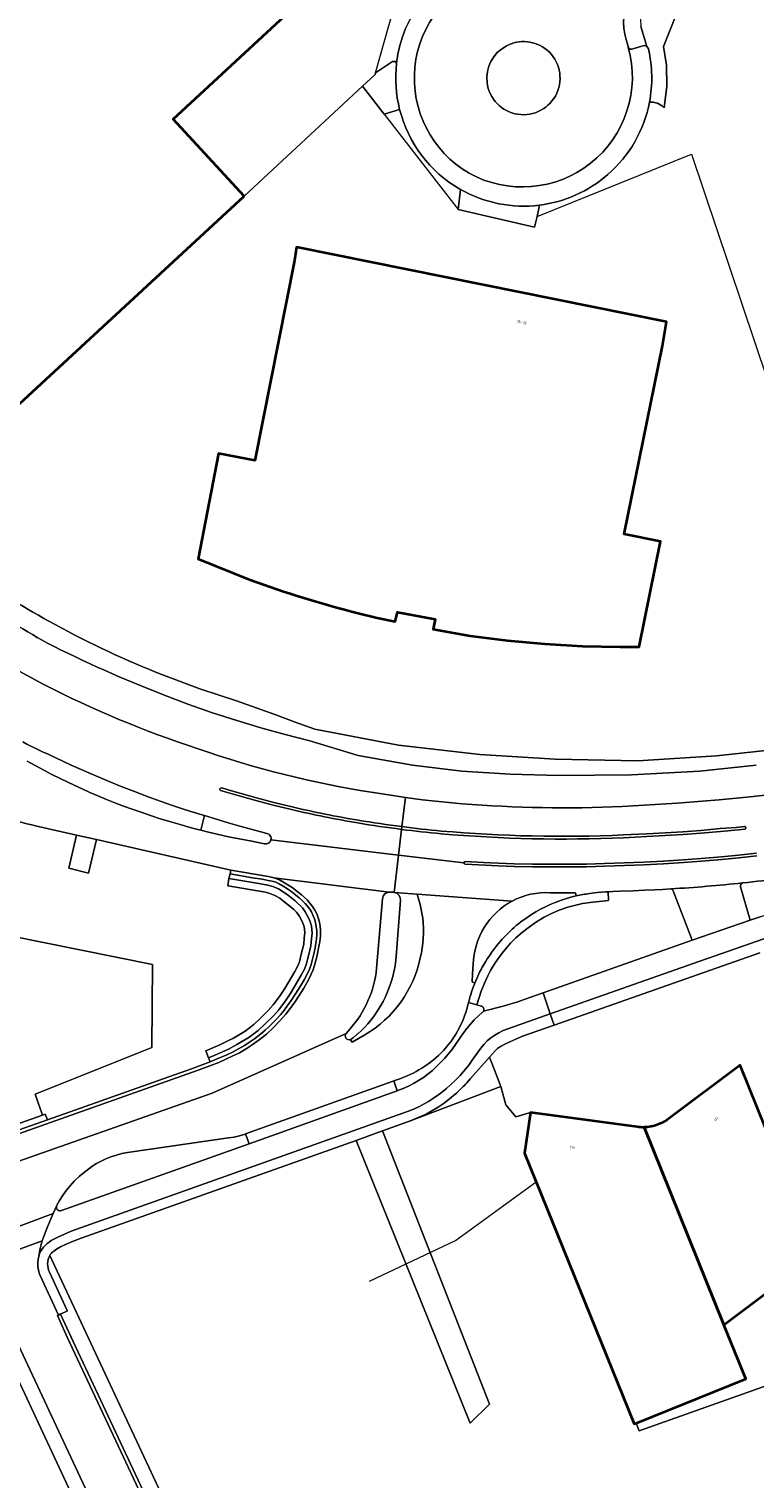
# Model space of a CAD drawing. Header units: metres. Extents: x 197700 to 204338, y 317132 to 325229.
# Tile 40 of 256: x 198982 to 199081, y 319132 to 319331. Entities that reach past the tile are written whole.
import ezdxf
from ezdxf.enums import TextEntityAlignment as Align

# ---------------------------------------------------------------- set-up
doc = ezdxf.new("R2010")
doc.units = ezdxf.units.M
for name, color, linetype, lineweight in [('B-WE-GR-BEPLANTING_CULTUUR_HEESTERS-GV', 90, 'Continuous', 18), ('B-WE-IE-TERREINAFSCHEIDING_KUNSTMATIG_HEKWERK-G', 20, 'IE-TERREINAFSCHEIDING-KUNSTMATIG', 18), ('B-WE-IE-TERREINAFSCHEIDING_KUNSTMATIG_MUUR-GV', 90, 'Continuous', 18), ('B-WE-OG-BEBOUWING-GV', 7, 'Continuous', 35), ('B-WE-OG-BEBOUWING-T18', 10, 'Continuous', 18), ('B-WE-OG-TERREIN_CULTUURSCHEIDING-GV', 7, 'Continuous', 18), ('B-WE-OG-TERREIN_ERF-GV', 7, 'Continuous', 18), ('B-WE-OG-WATER_GREPPEL-GV', 160, 'Continuous', 18), ('B-WE-OG-WEG-GV', 7, 'Continuous', 18), ('B-WE-VH-VERHARDING_ASFALT-GV', 252, 'Continuous', 18), ('B-WE-VH-VERHARDING_BEDRIJFSVLOERPLAAT-GV', 252, 'Continuous', 18), ('B-WE-VH-VERHARDING_BETONSTRAATSTEEN-GV', 252, 'Continuous', 18), ('B-WE-VH-VERHARDING_GESLOTEN-GV', 252, 'Continuous', 18), ('B-WE-VH-VERHARDING_OPEN-GV', 252, 'Continuous', 18), ('B-WE-VH-VERHARDING_TEGEL-GV', 252, 'Continuous', 18)]:
    doc.layers.add(name, color=color, linetype=linetype, lineweight=lineweight)
doc.styles.add('NLCS-ISO-M200-T18', font='NLCS-ISO.ttf', dxfattribs={"height": 0.36})
doc.linetypes.add('IE-TERREINAFSCHEIDING-KUNSTMATIG', pattern='A,4,[82,NLCS.SHX,S=0.75,R=90,X=0,Y=0],4,-2', length=10)

msp = doc.modelspace()

# ---------------------------------------------------------------- linework, layer by layer
at = {"layer": 'B-WE-GR-BEPLANTING_CULTUUR_HEESTERS-GV'}
for points in [[(199068.687, 319320.051), (199069.079, 319323.014), (199069.007, 319325.893), (199068.615, 319328.461), (199071.326, 319335.283), (199071.128, 319335.97), (199069.038, 319335.264), (199067.233, 319334.534), (199066.313, 319334.056), (199065.731, 319333.27), (199065.437, 319332.195), (199065.5, 319331.191), (199065.826, 319330.134), (199066.307, 319328.427)], [(199066.307, 319328.427), (199066.447, 319328.284), (199066.542, 319328.108)], [(199031.99, 319326.144), (199031.796, 319326.368), (199031.417, 319326.393), (199029.107, 319324.848), (199029.039, 319324.605), (199027.291, 319322.983), (199030.263, 319319.153)], [(199030.263, 319319.153), (199032.407, 319319.816)], [(199040.756, 319308.826), (199040.417, 319306.07), (199050.912, 319303.666), (199051.258, 319305.118), (199051.59, 319306.675)]]:
    msp.add_lwpolyline(points, dxfattribs=at)
for points in [[(199066.542, 319328.108, -0.1047291), (199066.687, 319320.822)], [(199032.407, 319319.816, -0.0911818), (199031.99, 319326.144)], [(199066.687, 319320.822, -0.2178874), (199068.687, 319320.051)], [(199051.59, 319306.675, -0.1612719), (199040.756, 319308.826)]]:
    msp.add_lwpolyline(points, format="xyb", dxfattribs=at)
at = {"layer": 'B-WE-IE-TERREINAFSCHEIDING_KUNSTMATIG_HEKWERK-G'}
for points in [[(199029.107, 319324.848), (199032.135, 319335.7), (199033.35, 319335.607), (199036.508, 319339.018), (199041.76, 319342.369), (199065.512, 319350.589)], [(199011.054, 319307.921), (199027.291, 319322.983)], [(199027.291, 319322.983), (199030.263, 319319.153)], [(199030.263, 319319.153), (199040.417, 319306.07)], [(199051.258, 319305.118), (199072.472, 319313.677), (199093.17, 319252.051), (199098.778, 319235.198)], [(199040.417, 319306.07), (199050.912, 319303.666), (199051.258, 319305.118)], [(198964.002, 319209.391), (198998.505, 319202.477), (198998.413, 319191.069), (198982.402, 319184.673)], [(198982.402, 319184.673), (198983.391, 319181.79)], [(199040.063, 319164.59), (199051.127, 319172.621)], [(199033.389, 319161.431), (199040.063, 319164.59)], [(199028.28, 319159.014), (199033.389, 319161.431)], [(198900.653, 319106.745), (198892.433, 319124.298), (198919.236, 319137.985), (198953.079, 319150.715), (198974.041, 319158.586), (198978.667, 319148.435), (199000.967, 319100.675)], [(199102.925, 319151.809), (199065.266, 319138.478)], [(199065.266, 319138.478), (199064.881, 319139.526)]]:
    msp.add_lwpolyline(points, dxfattribs=at)
at = {"layer": 'B-WE-IE-TERREINAFSCHEIDING_KUNSTMATIG_MUUR-GV'}
for points in [[(199006.189, 319189.653), (199006.934, 319189.965), (199008.026, 319190.429), (199008.917, 319190.852), (199010.068, 319191.459), (199011.725, 319192.456), (199012.993, 319193.416), (199013.906, 319194.265), (199015.092, 319195.431), (199015.825, 319196.247), (199016.724, 319197.468), (199017.482, 319198.575), (199018.904, 319200.998), (199019.334, 319201.815), (199019.588, 319202.441), (199019.902, 319203.632), (199020.234, 319205.017), (199020.332, 319205.979), (199020.388, 319206.763), (199020.304, 319207.771), (199020.102, 319208.441), (199019.829, 319209.043), (199019.46, 319209.695), (199019.096, 319210.222), (199018.059, 319211.198), (199017.141, 319211.925), (199016.57, 319212.356), (199015.796, 319212.822), (199014.983, 319213.157), (199014.298, 319213.368), (199013.102, 319213.554), (199008.986, 319214.277), (199008.823, 319213.238), (199014.013, 319212.384), (199014.609, 319212.211), (199015.277, 319211.947), (199015.957, 319211.544), (199016.528, 319211.113), (199017.384, 319210.437), (199017.87, 319210.006), (199018.259, 319209.644), (199018.623, 319209.117), (199018.906, 319208.615), (199019.141, 319208.108), (199019.292, 319207.672), (199019.374, 319206.835), (199019.318, 319206.051), (199019.245, 319205.254), (199018.913, 319203.869), (199018.642, 319202.815), (199018.433, 319202.287), (199018.027, 319201.512), (199016.642, 319199.149), (199015.903, 319198.068), (199015.067, 319196.925), (199014.379, 319196.156), (199013.21, 319195.007), (199012.376, 319194.225), (199011.199, 319193.327), (199009.601, 319192.362), (199008.739, 319191.916), (199007.738, 319191.42), (199005.823, 319190.602)], [(199031.605, 319186.476), (199031.371, 319186.396), (199011.252, 319179.2), (199011.741, 319177.868), (199032.084, 319185.115)]]:
    msp.add_lwpolyline(points, close=True, dxfattribs=at)
for points in [[(199041.983, 319197.719), (199041.852, 319197.241), (199043.001, 319196.915), (199043.598, 319198.783), (199044.037, 319199.909), (199044.52, 319200.915), (199044.894, 319201.616), (199045.529, 319202.664), (199046.061, 319203.475), (199046.65, 319204.25), (199047.147, 319204.815), (199047.624, 319205.375), (199048.359, 319206.103), (199049.243, 319206.876), (199050.019, 319207.508), (199051.204, 319208.311), (199052.235, 319208.942), (199053.265, 319209.461), (199054.275, 319209.903), (199055.505, 319210.32), (199056.586, 319210.622), (199057.513, 319210.84), (199058.925, 319211.032), (199061.07, 319211.242), (199061.002, 319212.451), (199060.686, 319212.428), (199059.487, 319212.319), (199058.463, 319212.192)], [(199042.723, 319199.913), (199042.628, 319199.671)]]:
    msp.add_lwpolyline(points, dxfattribs=at)
for points in [[(199056.61, 319211.861, 0.0761732), (199051.081, 319209.674)], [(199058.463, 319212.192, 0.024188), (199056.61, 319211.861)], [(199051.081, 319209.674, 0.0416646), (199048.397, 319207.796)], [(199048.397, 319207.796, 0.0410439), (199046.243, 319205.662)], [(199046.243, 319205.662, 0.0488615), (199043.916, 319202.389)], [(199043.916, 319202.389, 0.0341787), (199042.723, 319199.913)], [(199042.628, 319199.671, 0.0250733), (199041.983, 319197.719)]]:
    msp.add_lwpolyline(points, format="xyb", dxfattribs=at)
at = {"layer": 'B-WE-OG-BEBOUWING-GV'}
msp.add_lwpolyline([(199011.054, 319307.921), (199001.306, 319318.492), (199019.709, 319335.542), (198995.65, 319361.521), (198952.873, 319322.065), (198951.133, 319322.974), (198942.774, 319315.229), (198944.13, 319313.764), (198940.479, 319310.382), (198943.798, 319306.655), (198942.338, 319305.319), (198943.791, 319303.732), (198951.288, 319295.656), (198952.694, 319294.138), (198954.127, 319295.466), (198964.549, 319284.328), (198965.924, 319285.616), (198970.83, 319280.373), (198972.614, 319278.468), (198974.803, 319280.518), (198976.956, 319278.219), (198979.293, 319280.406), (198980.25, 319279.384)], close=True, dxfattribs=at)
for points in [[(199026.72, 319250.678), (199029.307, 319250.05), (199031.788, 319249.527), (199032.105, 319250.793), (199037.271, 319249.863), (199037.018, 319248.464), (199042.097, 319247.55), (199047.212, 319246.918), (199052.346, 319246.452), (199057.507, 319246.138), (199062.677, 319246.05), (199065.273, 319246.047), (199068.214, 319260.491), (199063.208, 319261.51), (199068.473, 319287.365), (199069.019, 319290.678), (199018.267, 319300.929), (199017.959, 319299.097), (199012.517, 319271.631), (199007.528, 319272.588), (199004.753, 319258.122), (199011.897, 319255.25)], [(199065.944, 319180.113), (199076.91, 319153.022), (199085.689, 319159.587), (199089.663, 319162.621), (199082.671, 319179.923), (199079.144, 319188.652), (199069.499, 319181.429)], [(199064.982, 319180.156), (199050.378, 319182.137), (199049.533, 319176.578), (199051.078, 319172.743), (199051.127, 319172.621), (199064.572, 319139.401), (199064.881, 319139.526), (199079.91, 319145.61), (199076.91, 319153.022)], [(199076.91, 319153.022), (199065.944, 319180.113)]]:
    msp.add_lwpolyline(points, dxfattribs=at)
for points in [[(199011.897, 319255.25, 0.0260775), (199026.72, 319250.678)], [(199069.499, 319181.429, -0.1607036), (199065.944, 319180.113)], [(199065.944, 319180.113, -0.0386639), (199064.982, 319180.156)]]:
    msp.add_lwpolyline(points, format="xyb", dxfattribs=at)
at = {"layer": 'B-WE-OG-TERREIN_CULTUURSCHEIDING-GV'}
for points in [[(199052.641, 319327.945, 0.6770523), (199044.397, 319323.498)], [(199044.397, 319323.498, 1.4633805), (199052.641, 319327.945)], [(198984.014, 319246.591, -0.0261138), (198963.454, 319259.787)], [(199000, 319239.465, -0.0245508), (198984.014, 319246.591)], [(198983.478, 319240.925, 0.0385437), (199004.639, 319232.096)], [(199004.639, 319232.096, 0.0446249), (199028.797, 319226.05)], [(198982.622, 319221.454, -0.0786251), (198972.266, 319225.476)], [(199035.522, 319225.051, 0.0313846), (199057.438, 319223.981)], [(199079.461, 319213.646, 0.3538751), (199079.186, 319213.135)], [(199090.451, 319215.066, -0.0122696), (199079.463, 319213.647)], [(199069.952, 319212.57, 0.2133888), (199069.637, 319212.834)], [(199043.579, 319196.751, -0.5302378), (199043.902, 319196.044)], [(199041.627, 319186.228, -0.024108), (199040.233, 319184.843)], [(199040.233, 319184.843, -0.0621524), (199036.044, 319181.93)], [(198984.391, 319162.526, 0.240679), (198984.352, 319160.253)]]:
    msp.add_lwpolyline(points, format="xyb", dxfattribs=at)
for points in [[(198970.67, 319248.248), (198972.458, 319247.104), (198977.449, 319244.196), (198983.478, 319240.925)], [(199081.315, 319229.834), (199073.596, 319228.993), (199064.201, 319228.499), (199054.204, 319228.398), (199047.586, 319228.594), (199040.925, 319229.012), (199034.162, 319229.826), (199026.718, 319231.133), (199020.059, 319233.154), (199016.7, 319234.006), (199013.361, 319234.934), (199010.043, 319235.933), (199006.746, 319236.999), (199003.36, 319238.198), (199000, 319239.465)], [(199028.797, 319226.05), (199033.187, 319225.398), (199035.522, 319225.051)], [(199057.438, 319223.981), (199062.92, 319224.122), (199070.508, 319224.58), (199076.254, 319225.075), (199080.481, 319225.488), (199084.191, 319225.885)], [(198964.002, 319209.391), (198998.505, 319202.477), (198998.413, 319191.069), (198982.402, 319184.673), (198983.391, 319181.79), (198983.767, 319181.922), (198984.065, 319181.132), (198987.852, 319182.47), (198999.295, 319186.53), (199003.845, 319188.139), (199006.409, 319189.108), (199006.189, 319189.653), (199005.823, 319190.602), (199007.738, 319191.42), (199008.739, 319191.916), (199009.601, 319192.362), (199011.199, 319193.327), (199012.376, 319194.225), (199013.21, 319195.007), (199014.379, 319196.156), (199015.067, 319196.925), (199015.903, 319198.068), (199016.642, 319199.149), (199018.027, 319201.512), (199018.433, 319202.287), (199018.642, 319202.815), (199018.913, 319203.869), (199019.245, 319205.254), (199019.318, 319206.051), (199019.374, 319206.835), (199019.292, 319207.672), (199019.141, 319208.108), (199018.906, 319208.615), (199018.623, 319209.117), (199018.259, 319209.644), (199017.87, 319210.006), (199017.384, 319210.437), (199016.528, 319211.113), (199015.957, 319211.544), (199015.277, 319211.947), (199014.609, 319212.211), (199014.013, 319212.384), (199008.823, 319213.238), (199008.986, 319214.277), (199009.138, 319214.899), (199009.236, 319215.409), (198990.797, 319219.597), (198989.694, 319215.004), (198987.006, 319215.66), (198988.083, 319220.214), (198982.622, 319221.454)], [(199079.186, 319213.135), (199080.487, 319208.551), (199082.017, 319209.06), (199083.933, 319209.683), (199085.186, 319210.016), (199086.289, 319210.288), (199087.404, 319210.504), (199088.802, 319210.766), (199093.619, 319211.683), (199097.674, 319212.507), (199096.97, 319215.639)], [(199079.463, 319213.647), (199079.461, 319213.646)], [(199069.637, 319212.834), (199068.464, 319212.764), (199067.436, 319212.699), (199065.99, 319212.637), (199064.464, 319212.587), (199062.672, 319212.544), (199061.646, 319212.498), (199061.002, 319212.451), (199061.07, 319211.242), (199058.925, 319211.032), (199057.513, 319210.84), (199056.586, 319210.622), (199055.505, 319210.32), (199054.275, 319209.903), (199053.265, 319209.461), (199052.235, 319208.942), (199051.204, 319208.311), (199050.019, 319207.508), (199049.243, 319206.876), (199048.359, 319206.103), (199047.624, 319205.375), (199047.147, 319204.815), (199046.65, 319204.25), (199046.061, 319203.475), (199045.529, 319202.664), (199044.894, 319201.616), (199044.52, 319200.915), (199044.037, 319199.909), (199043.598, 319198.783), (199043.001, 319196.915), (199043.579, 319196.751)], [(199052.078, 319198.559), (199072.562, 319205.797), (199069.952, 319212.57)], [(199043.902, 319196.044), (199046.59, 319196.757), (199047.529, 319197.021), (199048.498, 319197.307), (199049.474, 319197.639), (199052.078, 319198.559)], [(199046.295, 319185.73), (199045.596, 319187.521), (199044.733, 319189.719), (199042.15, 319186.808), (199041.627, 319186.228)], [(199036.044, 319181.93), (199035.176, 319181.536), (199033.753, 319180.934), (199046.296, 319185.726), (199046.295, 319185.73)], [(199010.87, 319105.867), (198984.391, 319162.526)], [(198984.352, 319160.253), (198986.777, 319154.987), (198986.807, 319154.922), (198985.868, 319154.47), (198987.623, 319150.699), (199005.773, 319111.958), (199006.463, 319110.486)], [(198890.329, 319120.753), (198896.656, 319107.159), (198900.653, 319106.745), (198892.433, 319124.298), (198919.236, 319137.985), (198953.079, 319150.715), (198974.041, 319158.586), (198978.667, 319148.435), (199000.967, 319100.675), (199001.115, 319105.195), (199000.35, 319106.829), (198979.428, 319151.684), (198978.247, 319151.106), (198975.329, 319157.448)]]:
    msp.add_lwpolyline(points, dxfattribs=at)
at = {"layer": 'B-WE-OG-TERREIN_ERF-GV'}
msp.add_lwpolyline([(199011.054, 319307.921), (198980.25, 319279.384), (198979.293, 319280.406), (198976.956, 319278.219), (198974.803, 319280.518), (198972.614, 319278.468), (198970.83, 319280.373), (198965.924, 319285.616), (198964.549, 319284.328), (198954.127, 319295.466), (198952.694, 319294.138), (198951.288, 319295.656), (198943.791, 319303.732), (198942.338, 319305.319), (198943.798, 319306.655), (198940.479, 319310.382), (198944.13, 319313.764), (198942.774, 319315.229), (198951.133, 319322.974), (198952.873, 319322.065), (198995.65, 319361.521), (199019.709, 319335.542), (199001.306, 319318.492)], close=True, dxfattribs=at)
for points in [[(199031.99, 319326.144, -0.2847597), (199043.512, 319340.677)], [(199066.687, 319320.822, -0.1678383), (199060.971, 319310.868)], [(199068.687, 319320.051, 0.2178874), (199066.687, 319320.822)], [(199040.654, 319308.884, -0.2025733), (199032.407, 319319.816)], [(199060.971, 319310.868, -0.1494744), (199051.59, 319306.675)], [(198961.733, 319264.523, 0.0411446), (198985.132, 319249.117)], [(199026.72, 319250.678, -0.0260775), (199011.897, 319255.25)], [(198985.132, 319249.117, 0.0311181), (199000, 319242.157)], [(198984.891, 319163.091, 0.0935931), (198984.391, 319162.526)]]:
    msp.add_lwpolyline(points, format="xyb", dxfattribs=at)
for points in [[(199071.326, 319335.283), (199068.615, 319328.461), (199069.007, 319325.893), (199069.079, 319323.014), (199068.687, 319320.051)], [(199032.407, 319319.816), (199030.263, 319319.153), (199027.291, 319322.983), (199029.039, 319324.605), (199029.107, 319324.848), (199031.417, 319326.393), (199031.796, 319326.368), (199031.99, 319326.144)], [(199051.59, 319306.675), (199051.258, 319305.118), (199050.912, 319303.666), (199040.417, 319306.07), (199040.756, 319308.826), (199040.704, 319308.854), (199040.654, 319308.884)], [(199011.897, 319255.25), (199004.753, 319258.122), (199007.528, 319272.588), (199012.517, 319271.631), (199017.959, 319299.097), (199018.267, 319300.929), (199069.019, 319290.678), (199068.473, 319287.365), (199063.208, 319261.51), (199068.214, 319260.491), (199065.273, 319246.047), (199062.677, 319246.05), (199057.507, 319246.138), (199052.346, 319246.452), (199047.212, 319246.918), (199042.097, 319247.55), (199037.018, 319248.464), (199037.271, 319249.863), (199032.105, 319250.793), (199031.788, 319249.527), (199029.307, 319250.05), (199026.72, 319250.678)], [(199000, 319242.157), (199004.972, 319240.31), (199010.015, 319238.666), (199012.705, 319237.687), (199015.394, 319236.705), (199018.083, 319235.721), (199020.77, 319234.734), (199032.251, 319232.562), (199043.431, 319231.277), (199053.767, 319230.636), (199065.107, 319230.415), (199075.906, 319231.1), (199086.46, 319232.228), (199095.856, 319234.136), (199097.822, 319234.382), (199099.205, 319233.914), (199098.778, 319235.198), (199108.321, 319237.537), (199138.002, 319246.977), (199172.16, 319258.154), (199180.959, 319261.218), (199182.787, 319261.807), (199203.868, 319267.7)], [(199102.925, 319151.809), (199065.266, 319138.478), (199064.881, 319139.526), (199064.572, 319139.401), (199051.127, 319172.621), (199051.078, 319172.743), (199049.533, 319176.578), (199050.378, 319182.137), (199048.352, 319181.57), (199046.961, 319183.217), (199046.296, 319185.726), (199033.753, 319180.934), (199030.074, 319179.624), (199044.713, 319142.096), (199042.07, 319139.516), (199026.421, 319178.324), (198988.7, 319164.897), (198987.512, 319164.44), (198986.655, 319164.058), (198985.88, 319163.69), (198985.302, 319163.379), (198984.891, 319163.091)], [(198984.391, 319162.526), (199010.87, 319105.867)], [(198972.847, 318979.175), (199024.458, 319003.21), (199034.081, 319007.663), (199039.396, 319012.637), (199039.356, 319018.373), (199025.564, 319047.947), (199019.706, 319060.506), (199006.341, 319089.166), (199006.326, 319089.197), (199000.967, 319100.675), (198978.667, 319148.435)]]:
    msp.add_lwpolyline(points, dxfattribs=at)
at = {"layer": 'B-WE-OG-WATER_GREPPEL-GV'}
for points in [[(198985.132, 319249.117, -0.0411446), (198961.733, 319264.523)], [(198963.454, 319259.787, 0.0261138), (198984.014, 319246.591)], [(199000, 319242.157, -0.0311181), (198985.132, 319249.117)], [(198984.014, 319246.591, 0.0245508), (199000, 319239.465)]]:
    msp.add_lwpolyline(points, format="xyb", dxfattribs=at)
for points in [[(199086.46, 319232.228), (199075.906, 319231.1), (199065.107, 319230.415), (199053.767, 319230.636), (199043.431, 319231.277), (199032.251, 319232.562), (199020.77, 319234.734), (199018.083, 319235.721), (199015.394, 319236.705), (199012.705, 319237.687), (199010.015, 319238.666), (199004.972, 319240.31), (199000, 319242.157)], [(199000, 319239.465), (199003.36, 319238.198), (199006.746, 319236.999), (199010.043, 319235.933), (199013.361, 319234.934), (199016.7, 319234.006), (199020.059, 319233.154), (199026.718, 319231.133), (199034.162, 319229.826), (199040.925, 319229.012), (199047.586, 319228.594), (199054.204, 319228.398), (199064.201, 319228.499), (199073.596, 319228.993), (199081.315, 319229.834)]]:
    msp.add_lwpolyline(points, dxfattribs=at)
at = {"layer": 'B-WE-OG-WEG-GV'}
for points in [[(198985.211, 319230.829, -0.0136533), (198980.7, 319232.998)], [(198985.327, 319169.3, 0.6259058), (198986.004, 319168.699)]]:
    msp.add_lwpolyline(points, format="xyb", dxfattribs=at)
for points in [[(198981.306, 319230.345), (198982.488, 319229.703), (198983.667, 319229.078), (198984.661, 319228.557), (198985.845, 319227.967), (198986.853, 319227.472), (198987.745, 319227.064), (198988.84, 319226.546), (198989.898, 319226.075), (198991, 319225.608), (198992.177, 319225.117), (198993.332, 319224.656), (198994.536, 319224.193), (198995.691, 319223.777), (198996.931, 319223.345), (198998.235, 319222.903), (198999.564, 319222.468), (199000.995, 319222.025), (199002.294, 319221.65), (199003.468, 319221.304), (199004.553, 319221.012), (199005.109, 319220.875)], [(199005.109, 319220.875), (199005.634, 319222.885), (199005.112, 319223.043), (199003.011, 319223.707), (199001.245, 319224.277), (198999.671, 319224.829), (198997.902, 319225.486), (198996.005, 319226.196), (198994.176, 319226.909), (198992.223, 319227.711), (198989.754, 319228.754), (198987.35, 319229.835), (198985.211, 319230.829)], [(198986.004, 319168.699), (199011.741, 319177.868), (199011.252, 319179.2), (199011.215, 319179.187), (199010.452, 319178.954), (199009.686, 319178.774), (199008.928, 319178.654), (198995.082, 319176.641), (198994.3, 319176.5), (198993.55, 319176.311), (198992.779, 319176.055), (198992.104, 319175.788), (198991.445, 319175.486), (198990.809, 319175.134), (198990.166, 319174.724), (198989.336, 319174.111), (198988.468, 319173.393), (198987.796, 319172.759), (198987.127, 319172.042), (198986.674, 319171.469), (198986.232, 319170.852), (198985.75, 319170.087), (198985.375, 319169.409), (198985.327, 319169.3)]]:
    msp.add_lwpolyline(points, dxfattribs=at)
at = {"layer": 'B-WE-VH-VERHARDING_ASFALT-GV'}
for points in [[(199063.493, 319329.393, -0.4184326), (199068.846, 319339.397)], [(199044.648, 319338.376, 0.6442231), (199041.93, 319311.069)], [(199044.397, 319323.498, -0.6770523), (199052.641, 319327.945)], [(199041.93, 319311.069, 0.6661174), (199063.781, 319328.339)], [(199052.641, 319327.945, -1.4633805), (199044.397, 319323.498)], [(199004.639, 319232.096, -0.0385437), (198983.478, 319240.925)], [(198980.7, 319232.998, 0.0136533), (198985.211, 319230.829)], [(199028.797, 319226.05, -0.0446249), (199004.639, 319232.096)], [(198972.266, 319225.476, 0.0786251), (198982.622, 319221.454)], [(199007.838, 319226.343, -0.9582794), (199007.959, 319226.685)], [(199026.65, 319221.887, -0.0155128), (199017.566, 319223.718)], [(199017.652, 319224.083, 0.0160641), (199026.712, 319222.258)], [(199057.438, 319223.981, -0.0313846), (199035.522, 319225.051)], [(199032.675, 319221.002, -0.0093801), (199026.65, 319221.887)], [(199026.712, 319222.258, 0.0092513), (199032.718, 319221.375)], [(199032.718, 319221.375, 0.0082854), (199038.123, 319220.776)], [(199079.705, 319221.386, -1.0848093), (199079.769, 319221.045)], [(199014.747, 319219.571, -0.4185273), (199013.866, 319219.034)], [(199014.198, 319220.444, -0.4184345), (199014.747, 319219.571)], [(199038.09, 319220.402, -0.0084525), (199032.675, 319221.002)], [(199063.126, 319219.862, -0.0325969), (199038.09, 319220.402)], [(199038.123, 319220.776, 0.0326191), (199063.108, 319220.237)], [(199041.235, 319216.418, -0.3988999), (199041.404, 319216.595)], [(199041.403, 319216.24, -0.3990234), (199041.235, 319216.418)], [(199014.396, 319214.519, -0.0339412), (199015.136, 319214.358)], [(199015.136, 319214.358, -0.0502666), (199016.167, 319213.941)], [(199069.637, 319212.834, 0.0107835), (199079.461, 319213.646)], [(199079.463, 319213.647, 0.0122696), (199090.451, 319215.066)], [(199019.697, 319211.311, -0.1989755), (199021.527, 319207.122)], [(199030.05, 319211.487, -0.3679557), (199030.964, 319212.38)], [(199030.964, 319212.38, -0.045591), (199031.137, 319212.376)], [(199047.853, 319211.164, -0.1375506), (199053.065, 319212.301)], [(199056.61, 319211.861, -0.024188), (199058.463, 319212.192)], [(199042.51, 319202.489, -0.2670863), (199047.853, 319211.164)], [(199035.597, 319208.831, -0.0786581), (199035.244, 319203.376)], [(199035.244, 319203.376, -0.2116508), (199027.636, 319192.813)], [(199025.567, 319193.588, 0.1571206), (199029.243, 319201.897)], [(199041.983, 319197.719, -0.0250733), (199042.628, 319199.671)], [(199038.426, 319190.659, 0.1299867), (199041.844, 319197.213)], [(199025.631, 319192.145, -0.7814773), (199025.081, 319192.994)], [(199035.454, 319188.238, 0.0702815), (199038.426, 319190.659)], [(199032.136, 319186.658, 0.0584244), (199035.454, 319188.238)], [(198983.062, 319159.791, -0.1477967), (198982.848, 319162.227)]]:
    msp.add_lwpolyline(points, format="xyb", dxfattribs=at)
for points in [[(199063.781, 319328.339), (199063.755, 319328.429), (199063.493, 319329.393)], [(198983.478, 319240.925), (198977.449, 319244.196), (198972.458, 319247.104), (198970.67, 319248.248)], [(199013.866, 319219.034), (199011.917, 319219.416), (199010.373, 319219.691), (199008.932, 319219.979), (199007.553, 319220.301), (199006.003, 319220.656), (199005.109, 319220.875), (199004.553, 319221.012), (199003.468, 319221.304), (199002.294, 319221.65), (199000.995, 319222.025), (198999.564, 319222.468), (198998.235, 319222.903), (198996.931, 319223.345), (198995.691, 319223.777), (198994.536, 319224.193), (198993.332, 319224.656), (198992.177, 319225.117), (198991, 319225.608), (198989.898, 319226.075), (198988.84, 319226.546), (198987.745, 319227.064), (198986.853, 319227.472), (198985.845, 319227.967), (198984.661, 319228.557), (198983.667, 319229.078), (198982.488, 319229.703), (198981.306, 319230.345)], [(198985.211, 319230.829), (198987.35, 319229.835), (198989.754, 319228.754), (198992.223, 319227.711), (198994.176, 319226.909), (198996.005, 319226.196), (198997.902, 319225.486), (198999.671, 319224.829), (199001.245, 319224.277), (199003.011, 319223.707), (199005.112, 319223.043), (199005.634, 319222.885), (199006.818, 319222.527), (199008.874, 319221.898), (199010.482, 319221.452), (199013.351, 319220.662), (199014.198, 319220.444)], [(199017.566, 319223.718), (199015.056, 319224.343), (199012.657, 319224.972), (199010.366, 319225.616), (199007.838, 319226.343)], [(199007.959, 319226.685), (199009.956, 319226.109), (199010.469, 319225.977), (199012.755, 319225.334), (199015.149, 319224.707), (199017.652, 319224.083)], [(199032.718, 319221.375), (199033.187, 319225.398), (199028.797, 319226.05)], [(199035.522, 319225.051), (199033.187, 319225.398), (199032.718, 319221.375)], [(199084.191, 319225.885), (199080.481, 319225.488), (199076.254, 319225.075), (199070.508, 319224.58), (199062.92, 319224.122), (199057.438, 319223.981)], [(198982.622, 319221.454), (198988.083, 319220.214), (198990.797, 319219.597), (199009.236, 319215.409), (199014.396, 319214.519)], [(199063.108, 319220.237), (199066.309, 319220.392), (199068.838, 319220.528), (199071.263, 319220.672), (199073.724, 319220.857), (199076.391, 319221.102), (199077.149, 319221.173), (199078.602, 319221.28), (199079.705, 319221.386)], [(199014.747, 319219.571), (199032.265, 319217.486), (199032.675, 319221.002)], [(199031.137, 319212.376), (199031.562, 319212.369), (199031.612, 319212.366), (199031.668, 319212.359), (199032.265, 319217.486), (199014.747, 319219.571)], [(199032.675, 319221.002), (199032.265, 319217.486), (199041.235, 319216.418)], [(199079.769, 319221.045), (199078.924, 319220.962), (199076.426, 319220.728), (199073.755, 319220.483), (199071.288, 319220.297), (199068.859, 319220.153), (199066.328, 319220.017), (199063.126, 319219.862)], [(199041.235, 319216.418), (199032.265, 319217.486), (199031.668, 319212.359), (199034.798, 319212.089), (199047.853, 319211.164)], [(199081.415, 319217.365), (199078.963, 319217.093), (199076.599, 319216.859), (199073.825, 319216.638), (199071.334, 319216.443), (199068.594, 319216.289), (199065.918, 319216.149), (199063.249, 319216.034), (199060.507, 319215.932), (199058.065, 319215.882), (199055.675, 319215.855), (199053.228, 319215.852), (199050.613, 319215.875), (199048.115, 319215.923), (199045.929, 319215.999), (199043.228, 319216.128), (199041.403, 319216.24)], [(199041.404, 319216.595), (199042.267, 319216.56), (199043.896, 319216.464), (199045.944, 319216.366), (199048.125, 319216.29), (199050.618, 319216.242), (199053.229, 319216.219), (199055.673, 319216.222), (199058.059, 319216.249), (199060.496, 319216.299), (199063.234, 319216.401), (199065.9, 319216.516), (199068.574, 319216.656), (199071.309, 319216.81), (199073.796, 319217.004), (199076.566, 319217.225), (199078.925, 319217.458), (199081.373, 319217.73)], [(199030.964, 319212.38), (199015.136, 319214.358)], [(199015.136, 319214.358), (199030.964, 319212.38)], [(199016.167, 319213.941), (199017.655, 319213.006), (199018.922, 319212.04), (199019.697, 319211.311)], [(199079.461, 319213.646), (199079.463, 319213.647)], [(199029.243, 319201.897), (199030.05, 319211.487)], [(199047.853, 319211.164), (199034.798, 319212.089), (199035.241, 319210.682), (199035.597, 319208.831)], [(199053.065, 319212.301), (199054.936, 319212.315), (199056.518, 319212.306), (199056.61, 319211.861)], [(199058.463, 319212.192), (199059.487, 319212.319), (199060.686, 319212.428), (199061.002, 319212.451), (199061.646, 319212.498), (199062.672, 319212.544), (199064.464, 319212.587), (199065.99, 319212.637), (199067.436, 319212.699), (199068.464, 319212.764), (199069.637, 319212.834)], [(199021.527, 319207.122), (199021.529, 319206.342), (199021.466, 319205.629), (199021.062, 319203.53), (199020.79, 319202.507), (199020.537, 319201.709), (199019.881, 319200.337), (199019.255, 319199.23), (199018.099, 319197.448), (199017.519, 319196.583), (199016.782, 319195.633), (199015.938, 319194.661), (199015.025, 319193.73), (199014.119, 319192.883), (199013.121, 319192.098), (199012.165, 319191.418), (199011.342, 319190.87), (199010.425, 319190.352), (199009.538, 319189.91), (199007.583, 319189.02), (199006.362, 319188.539), (199004.776, 319187.936), (198955.559, 319170.509)], [(199042.628, 319199.671), (199042.723, 319199.913), (199042.354, 319200.071), (199042.404, 319201.176), (199042.51, 319202.489)], [(199041.844, 319197.213), (199041.852, 319197.241), (199041.983, 319197.719)], [(198923.182, 319153.876), (198940.933, 319161.713), (199006.674, 319184.79), (199025.081, 319192.994), (199025.567, 319193.588)], [(199025.081, 319192.994), (199006.674, 319184.79), (198940.933, 319161.713), (198923.182, 319153.876)], [(199027.636, 319192.813), (199025.892, 319191.811), (199025.631, 319192.145)], [(198973.352, 319164.003), (198984.879, 319168.28), (198985.327, 319169.3), (198985.375, 319169.409), (198985.75, 319170.087), (198986.232, 319170.852), (198986.674, 319171.469), (198987.127, 319172.042), (198987.796, 319172.759), (198988.468, 319173.393), (198989.336, 319174.111), (198990.166, 319174.724), (198990.809, 319175.134), (198991.445, 319175.486), (198992.104, 319175.788), (198992.779, 319176.055), (198993.55, 319176.311), (198994.3, 319176.5), (198995.082, 319176.641), (199008.928, 319178.654), (199009.686, 319178.774), (199010.452, 319178.954), (199011.215, 319179.187), (199011.252, 319179.2), (199031.371, 319186.396), (199031.605, 319186.476), (199032.136, 319186.658)], [(198982.848, 319162.227), (198982.877, 319162.387), (198983.038, 319163.279), (198983.266, 319164.227), (198983.366, 319164.526), (198975.129, 319161.494)], [(199036.26, 319046.696), (199025.471, 319069.72), (199016.924, 319088.019), (199006.465, 319110.483), (199006.463, 319110.486), (199005.773, 319111.958), (199005.349, 319111.759), (198986.803, 319151.301), (198985.437, 319154.274), (198985.576, 319154.349), (198983.062, 319159.791)], [(198979.428, 319151.684), (199000.35, 319106.829), (199001.115, 319105.195), (199009.524, 319087.234), (199010.838, 319084.428), (199019.115, 319066.662), (199020.141, 319064.465), (199028.919, 319045.68), (199029.81, 319043.773), (199040.918, 319019.985), (199044.532, 319020.83), (199047.599, 319022.513), (199036.26, 319046.696)]]:
    msp.add_lwpolyline(points, dxfattribs=at)
msp.add_lwpolyline([(198975.129, 319161.494), (198983.366, 319164.526), (198983.619, 319165.283), (198984.079, 319166.459), (198984.879, 319168.28), (198973.352, 319164.003), (198973.366, 319163.99), (198973.844, 319163.45), (198974.255, 319162.907), (198974.683, 319162.245)], close=True, dxfattribs=at)
at = {"layer": 'B-WE-VH-VERHARDING_BEDRIJFSVLOERPLAAT-GV'}
for points in [[(199007.959, 319226.685, 0.9582794), (199007.838, 319226.343)], [(199017.566, 319223.718, 0.0155128), (199026.65, 319221.887)], [(199026.712, 319222.258, -0.0160641), (199017.652, 319224.083)], [(199026.65, 319221.887, 0.0093801), (199032.675, 319221.002)], [(199032.718, 319221.375, -0.0092513), (199026.712, 319222.258)], [(199038.123, 319220.776, -0.0082854), (199032.718, 319221.375)], [(199079.769, 319221.045, 1.0848093), (199079.705, 319221.386)], [(199013.866, 319219.034, 0.4185273), (199014.747, 319219.571)], [(199014.747, 319219.571, 0.4184345), (199014.198, 319220.444)], [(199032.675, 319221.002, 0.0084525), (199038.09, 319220.402)], [(199038.09, 319220.402, 0.0325969), (199063.126, 319219.862)], [(199063.108, 319220.237, -0.0326191), (199038.123, 319220.776)], [(199041.404, 319216.595, 0.3988999), (199041.235, 319216.418)], [(199041.235, 319216.418, 0.3990234), (199041.403, 319216.24)], [(199030.964, 319212.38, 0.3679557), (199030.05, 319211.487)], [(199031.137, 319212.376, 0.045591), (199030.964, 319212.38)], [(199032.505, 319211.291, 0.4004297), (199031.668, 319212.359)], [(199031.668, 319212.359, -0.4004297), (199032.505, 319211.291)], [(199053.065, 319212.301, 0.1375506), (199047.853, 319211.164)], [(199051.081, 319209.674, -0.0761732), (199056.61, 319211.861)], [(199047.853, 319211.164, 0.2670863), (199042.51, 319202.489)], [(199048.397, 319207.796, -0.0416646), (199051.081, 319209.674)], [(199035.244, 319203.376, 0.0786581), (199035.597, 319208.831)], [(199046.243, 319205.662, -0.0410439), (199048.397, 319207.796)], [(199043.916, 319202.389, -0.0488615), (199046.243, 319205.662)], [(199027.636, 319192.813, 0.2116508), (199035.244, 319203.376)], [(199029.243, 319201.897, -0.1571206), (199025.567, 319193.588)], [(199027.186, 319193.422, 0.152925), (199031.748, 319202.048)], [(199031.748, 319202.048, -0.152925), (199027.186, 319193.422)], [(199042.723, 319199.913, -0.0341787), (199043.916, 319202.389)], [(199025.081, 319192.994, 0.7814773), (199025.631, 319192.145)]]:
    msp.add_lwpolyline(points, format="xyb", dxfattribs=at)
for points in [[(199007.838, 319226.343), (199010.366, 319225.616), (199012.657, 319224.972), (199015.056, 319224.343), (199017.566, 319223.718)], [(199017.652, 319224.083), (199015.149, 319224.707), (199012.755, 319225.334), (199010.469, 319225.977), (199009.956, 319226.109), (199007.959, 319226.685)], [(199005.634, 319222.885), (199005.109, 319220.875), (199006.003, 319220.656), (199007.553, 319220.301), (199008.932, 319219.979), (199010.373, 319219.691), (199011.917, 319219.416), (199013.866, 319219.034)], [(199014.198, 319220.444), (199013.351, 319220.662), (199010.482, 319221.452), (199008.874, 319221.898), (199006.818, 319222.527), (199005.634, 319222.885)], [(199032.718, 319221.375), (199032.675, 319221.002)], [(199032.675, 319221.002), (199032.718, 319221.375)], [(199079.705, 319221.386), (199078.602, 319221.28), (199077.149, 319221.173), (199076.391, 319221.102), (199073.724, 319220.857), (199071.263, 319220.672), (199068.838, 319220.528), (199066.309, 319220.392), (199063.108, 319220.237)], [(199063.126, 319219.862), (199066.328, 319220.017), (199068.859, 319220.153), (199071.288, 319220.297), (199073.755, 319220.483), (199076.426, 319220.728), (199078.924, 319220.962), (199079.769, 319221.045)], [(199041.403, 319216.24), (199043.228, 319216.128), (199045.929, 319215.999), (199048.115, 319215.923), (199050.613, 319215.875), (199053.228, 319215.852), (199055.675, 319215.855), (199058.065, 319215.882), (199060.507, 319215.932), (199063.249, 319216.034), (199065.918, 319216.149), (199068.594, 319216.289), (199071.334, 319216.443), (199073.825, 319216.638), (199076.599, 319216.859), (199078.963, 319217.093), (199081.415, 319217.365)], [(199081.373, 319217.73), (199078.925, 319217.458), (199076.566, 319217.225), (199073.796, 319217.004), (199071.309, 319216.81), (199068.574, 319216.656), (199065.9, 319216.516), (199063.234, 319216.401), (199060.496, 319216.299), (199058.059, 319216.249), (199055.673, 319216.222), (199053.229, 319216.219), (199050.618, 319216.242), (199048.125, 319216.29), (199045.944, 319216.366), (199043.896, 319216.464), (199042.267, 319216.56), (199041.404, 319216.595)], [(199030.05, 319211.487), (199029.243, 319201.897)], [(199031.668, 319212.359), (199031.612, 319212.366), (199031.562, 319212.369), (199031.137, 319212.376)], [(199035.597, 319208.831), (199035.241, 319210.682), (199034.798, 319212.089), (199031.668, 319212.359)], [(199031.748, 319202.048), (199031.824, 319202.589), (199031.908, 319203.566), (199032.505, 319211.291)], [(199032.505, 319211.291), (199031.908, 319203.566), (199031.824, 319202.589), (199031.748, 319202.048)], [(199056.61, 319211.861), (199056.518, 319212.306), (199054.936, 319212.315), (199053.065, 319212.301)], [(199042.51, 319202.489), (199042.404, 319201.176), (199042.354, 319200.071), (199042.723, 319199.913)], [(199025.567, 319193.588), (199025.081, 319192.994)], [(199025.631, 319192.145), (199025.685, 319192.167), (199025.736, 319192.195), (199026.007, 319192.398), (199026.588, 319192.889), (199026.66, 319192.945), (199027.186, 319193.422)], [(199027.186, 319193.422), (199026.66, 319192.945), (199026.588, 319192.889), (199026.007, 319192.398), (199025.736, 319192.195), (199025.685, 319192.167), (199025.631, 319192.145), (199025.892, 319191.811), (199027.636, 319192.813)]]:
    msp.add_lwpolyline(points, dxfattribs=at)
at = {"layer": 'B-WE-VH-VERHARDING_BETONSTRAATSTEEN-GV'}
for points in [[(199043.512, 319340.677, 0.2847597), (199031.99, 319326.144)], [(199041.93, 319311.069, -0.6442231), (199044.648, 319338.376)], [(199063.781, 319328.339, -0.6661174), (199041.93, 319311.069)], [(199064.384, 319328.123, -0.4508502), (199063.781, 319328.339)], [(199066.687, 319320.822, 0.1047291), (199066.542, 319328.108)], [(199031.99, 319326.144, 0.0911818), (199032.407, 319319.816)], [(199060.971, 319310.868, 0.1678383), (199066.687, 319320.822)], [(199032.407, 319319.816, 0.2025733), (199040.654, 319308.884)], [(199051.59, 319306.675, 0.1494744), (199060.971, 319310.868)], [(199040.756, 319308.826, 0.1612719), (199051.59, 319306.675)], [(199015.136, 319214.358, 0.0339412), (199014.396, 319214.519)], [(199016.167, 319213.941, 0.0502666), (199015.136, 319214.358)], [(199079.461, 319213.646, -0.0107835), (199069.637, 319212.834)], [(199079.186, 319213.135, -0.3538751), (199079.461, 319213.646)], [(199021.527, 319207.122, 0.1989755), (199019.697, 319211.311)], [(199069.637, 319212.834, -0.2133888), (199069.952, 319212.57)], [(199041.844, 319197.213, -0.1299867), (199038.426, 319190.659)], [(199043.902, 319196.044, 0.5302378), (199043.579, 319196.751)], [(199043.772, 319195.906, 0.1043856), (199043.902, 319196.044)], [(199043.902, 319196.044, -0.1043856), (199043.772, 319195.906)], [(199043.169, 319190.455, -0.1696946), (199047.237, 319193.623)], [(199038.426, 319190.659, -0.0702815), (199035.454, 319188.238)], [(199035.454, 319188.238, -0.0584244), (199032.136, 319186.658)], [(198986.004, 319168.699, -0.6259058), (198985.327, 319169.3)], [(198982.877, 319162.387, -0.2018126), (198984.608, 319164.557)]]:
    msp.add_lwpolyline(points, format="xyb", dxfattribs=at)
for points in [[(199066.542, 319328.108), (199066.447, 319328.284), (199066.307, 319328.427), (199066.132, 319328.525), (199065.938, 319328.571), (199064.384, 319328.123)], [(199040.654, 319308.884), (199040.704, 319308.854), (199040.756, 319308.826)], [(199014.396, 319214.519), (199009.236, 319215.409), (199009.138, 319214.899), (199012.196, 319214.362), (199013.531, 319214.148), (199014.376, 319213.995), (199014.919, 319213.9), (199015.404, 319213.736), (199015.883, 319213.51), (199016.415, 319213.211), (199017.024, 319212.834), (199017.676, 319212.379), (199018.115, 319212.039), (199018.619, 319211.624), (199019.061, 319211.218), (199019.444, 319210.845), (199019.779, 319210.458), (199020.061, 319210.072), (199020.299, 319209.682), (199020.561, 319209.15), (199020.722, 319208.721), (199020.859, 319208.222), (199020.973, 319207.611), (199021.024, 319207.13), (199021.037, 319206.57), (199020.991, 319205.949), (199020.917, 319205.371), (199020.809, 319204.755), (199020.687, 319204.124), (199020.456, 319203.187), (199020.246, 319202.448), (199020.025, 319201.798), (199019.762, 319201.203), (199019.318, 319200.374), (199018.863, 319199.561), (199018.135, 319198.419), (199017.54, 319197.524), (199017.034, 319196.817), (199016.594, 319196.25), (199016.039, 319195.56), (199015.494, 319194.951), (199014.999, 319194.431), (199014.465, 319193.904), (199013.966, 319193.435), (199013.353, 319192.933), (199012.467, 319192.258), (199011.807, 319191.778), (199011.125, 319191.335), (199010.287, 319190.864), (199009.556, 319190.485), (199008.595, 319190.028), (199007.707, 319189.633), (199006.409, 319189.108), (199003.845, 319188.139), (198999.295, 319186.53), (198987.852, 319182.47), (198984.065, 319181.132), (198975.481, 319178.1)], [(199019.697, 319211.311), (199018.922, 319212.04), (199017.655, 319213.006), (199016.167, 319213.941)], [(199069.952, 319212.57), (199072.562, 319205.797), (199080.487, 319208.551), (199079.186, 319213.135)], [(199082.017, 319209.06), (199080.487, 319208.551), (199072.562, 319205.797), (199052.078, 319198.559), (199053.071, 319195.678)], [(198955.559, 319170.509), (199004.776, 319187.936), (199006.362, 319188.539), (199007.583, 319189.02), (199009.538, 319189.91), (199010.425, 319190.352), (199011.342, 319190.87), (199012.165, 319191.418), (199013.121, 319192.098), (199014.119, 319192.883), (199015.025, 319193.73), (199015.938, 319194.661), (199016.782, 319195.633), (199017.519, 319196.583), (199018.099, 319197.448), (199019.255, 319199.23), (199019.881, 319200.337), (199020.537, 319201.709), (199020.79, 319202.507), (199021.062, 319203.53), (199021.466, 319205.629), (199021.529, 319206.342), (199021.527, 319207.122)], [(199053.071, 319195.678), (199073.578, 319202.902), (199082.378, 319205.962)], [(199047.237, 319193.623), (199053.071, 319195.678), (199052.078, 319198.559), (199049.474, 319197.639), (199048.498, 319197.307), (199047.529, 319197.021), (199046.59, 319196.757), (199043.902, 319196.044)], [(199043.772, 319195.906), (199043.202, 319195.389), (199042.642, 319194.842), (199042.113, 319194.279), (199041.614, 319193.687), (199041.153, 319193.085), (199040.141, 319191.598), (199039.56, 319190.767), (199039.079, 319190.146), (199038.579, 319189.571), (199038.032, 319188.985), (199037.481, 319188.452), (199036.898, 319187.928), (199036.299, 319187.431), (199035.663, 319186.951), (199035.012, 319186.526), (199034.317, 319186.129), (199033.607, 319185.76), (199032.898, 319185.436), (199032.175, 319185.148), (199032.084, 319185.115), (199011.741, 319177.868), (198986.004, 319168.699)], [(199031.605, 319186.476), (199032.084, 319185.115), (199032.175, 319185.148), (199032.898, 319185.436), (199033.607, 319185.76), (199034.317, 319186.129), (199035.012, 319186.526), (199035.663, 319186.951), (199036.299, 319187.431), (199036.898, 319187.928), (199037.481, 319188.452), (199038.032, 319188.985), (199038.579, 319189.571), (199039.079, 319190.146), (199039.56, 319190.767), (199040.141, 319191.598), (199041.153, 319193.085), (199041.614, 319193.687), (199042.113, 319194.279), (199042.642, 319194.842), (199043.202, 319195.389), (199043.772, 319195.906)], [(199043.579, 319196.751), (199043.001, 319196.915), (199041.852, 319197.241), (199041.844, 319197.213)], [(198984.608, 319164.557), (198985.51, 319165.023), (198986.412, 319165.443), (198987.319, 319165.861), (199033.502, 319182.294), (199034.441, 319182.666), (199035.11, 319182.982), (199035.764, 319183.315), (199036.357, 319183.661), (199037.055, 319184.095), (199037.769, 319184.599), (199038.313, 319185.006), (199038.854, 319185.46), (199039.449, 319185.97), (199040.131, 319186.641), (199040.688, 319187.22), (199041.144, 319187.711), (199041.45, 319188.078), (199041.89, 319188.656), (199042.374, 319189.326), (199043.169, 319190.455)], [(199032.136, 319186.658), (199031.605, 319186.476)], [(198975.481, 319178.1), (198984.065, 319181.132), (198983.767, 319181.922), (198983.391, 319181.79), (198975.701, 319179.08), (198958.967, 319173.184), (198959.248, 319172.375)], [(198985.327, 319169.3), (198984.879, 319168.28), (198984.079, 319166.459), (198983.619, 319165.283), (198983.366, 319164.526), (198983.266, 319164.227), (198983.038, 319163.279), (198982.877, 319162.387)]]:
    msp.add_lwpolyline(points, dxfattribs=at)
msp.add_lwpolyline([(198986.803, 319151.301), (199005.349, 319111.759), (199005.773, 319111.958), (198987.623, 319150.699), (198985.868, 319154.47), (198985.854, 319154.5), (198985.576, 319154.349), (198985.437, 319154.274)], close=True, dxfattribs=at)
at = {"layer": 'B-WE-VH-VERHARDING_GESLOTEN-GV'}
msp.add_lwpolyline([(199042.07, 319139.516), (199044.713, 319142.096), (199030.074, 319179.624), (199026.421, 319178.324)], close=True, dxfattribs=at)
at = {"layer": 'B-WE-VH-VERHARDING_OPEN-GV'}
for points in [[(198945.863, 319167.665), (198959.248, 319172.375), (198958.967, 319173.184), (198975.701, 319179.08), (198983.391, 319181.79), (198982.402, 319184.673), (198998.413, 319191.069), (198998.505, 319202.477), (198964.002, 319209.391), (198957.898, 319210.614), (198937.232, 319215.818), (198934.394, 319216.271), (198927.267, 319217.41), (198927.226, 319217.417), (198927.217, 319217.418), (198918.314, 319217.72), (198913.859, 319217.901), (198886.652, 319219.005), (198886.548, 319219.001), (198852.147, 319210.963), (198812.798, 319201.243), (198754.354, 319178.56), (198724.802, 319158.866), (198727.706, 319150.501)], [(199081.844, 319204.042), (199074.162, 319201.382), (199053.603, 319194.133), (199049.268, 319192.605), (199048.354, 319192.225), (199047.508, 319191.841), (199046.82, 319191.508), (199046.239, 319191.195), (199045.855, 319190.926), (199045.523, 319190.599), (199045.118, 319190.153), (199044.733, 319189.719), (199045.596, 319187.521), (199046.295, 319185.73), (199046.296, 319185.726), (199046.961, 319183.217), (199048.352, 319181.57), (199050.378, 319182.137)], [(199069.499, 319181.429), (199079.144, 319188.652), (199082.671, 319179.923)], [(199050.378, 319182.137), (199064.982, 319180.156)], [(199085.689, 319159.587), (199076.91, 319153.022), (199079.91, 319145.61), (199064.881, 319139.526), (199065.266, 319138.478), (199102.925, 319151.809)]]:
    msp.add_lwpolyline(points, dxfattribs=at)
for points in [[(199065.944, 319180.113, 0.1607036), (199069.499, 319181.429)], [(199064.982, 319180.156, 0.0386639), (199065.944, 319180.113)]]:
    msp.add_lwpolyline(points, format="xyb", dxfattribs=at)
at = {"layer": 'B-WE-VH-VERHARDING_TEGEL-GV'}
for points in [[(199068.846, 319339.397, 0.4184326), (199063.493, 319329.393)], [(199063.781, 319328.339, 0.4508502), (199064.384, 319328.123)], [(199047.237, 319193.623, 0.1696946), (199043.169, 319190.455)], [(199040.233, 319184.843, 0.024108), (199041.627, 319186.228)], [(199036.044, 319181.93, 0.0621524), (199040.233, 319184.843)], [(198984.608, 319164.557, 0.2018126), (198982.877, 319162.387)], [(198982.848, 319162.227, 0.1477967), (198983.062, 319159.791)], [(198984.352, 319160.253, -0.240679), (198984.391, 319162.526)], [(198984.391, 319162.526, -0.0935931), (198984.891, 319163.091)]]:
    msp.add_lwpolyline(points, format="xyb", dxfattribs=at)
for points in [[(199064.384, 319328.123), (199065.938, 319328.571), (199066.132, 319328.525), (199066.307, 319328.427), (199065.826, 319330.134), (199065.5, 319331.191)], [(199063.493, 319329.393), (199063.755, 319328.429), (199063.781, 319328.339)], [(199082.378, 319205.962), (199073.578, 319202.902), (199053.071, 319195.678), (199053.603, 319194.133), (199074.162, 319201.382), (199081.844, 319204.042)], [(199044.733, 319189.719), (199045.118, 319190.153), (199045.523, 319190.599), (199045.855, 319190.926), (199046.239, 319191.195), (199046.82, 319191.508), (199047.508, 319191.841), (199048.354, 319192.225), (199049.268, 319192.605), (199053.603, 319194.133), (199053.071, 319195.678), (199047.237, 319193.623)], [(199043.169, 319190.455), (199042.374, 319189.326), (199041.89, 319188.656), (199041.45, 319188.078), (199041.144, 319187.711), (199040.688, 319187.22), (199040.131, 319186.641), (199039.449, 319185.97), (199038.854, 319185.46), (199038.313, 319185.006), (199037.769, 319184.599), (199037.055, 319184.095), (199036.357, 319183.661), (199035.764, 319183.315), (199035.11, 319182.982), (199034.441, 319182.666), (199033.502, 319182.294), (198987.319, 319165.861), (198986.412, 319165.443), (198985.51, 319165.023), (198984.608, 319164.557)], [(199041.627, 319186.228), (199042.15, 319186.808), (199044.733, 319189.719)], [(198984.891, 319163.091), (198985.302, 319163.379), (198985.88, 319163.69), (198986.655, 319164.058), (198987.512, 319164.44), (198988.7, 319164.897), (199026.421, 319178.324), (199030.074, 319179.624), (199033.753, 319180.934), (199035.176, 319181.536), (199036.044, 319181.93)], [(198982.877, 319162.387), (198982.848, 319162.227)], [(198983.062, 319159.791), (198985.576, 319154.349), (198985.854, 319154.5), (198985.868, 319154.47), (198986.807, 319154.922), (198986.777, 319154.987), (198984.352, 319160.253)]]:
    msp.add_lwpolyline(points, dxfattribs=at)
for points in [[(198990.797, 319219.597), (198988.083, 319220.214), (198987.006, 319215.66), (198989.694, 319215.004)], [(199006.409, 319189.108), (199007.707, 319189.633), (199008.595, 319190.028), (199009.556, 319190.485), (199010.287, 319190.864), (199011.125, 319191.335), (199011.807, 319191.778), (199012.467, 319192.258), (199013.353, 319192.933), (199013.966, 319193.435), (199014.465, 319193.904), (199014.999, 319194.431), (199015.494, 319194.951), (199016.039, 319195.56), (199016.594, 319196.25), (199017.034, 319196.817), (199017.54, 319197.524), (199018.135, 319198.419), (199018.863, 319199.561), (199019.318, 319200.374), (199019.762, 319201.203), (199020.025, 319201.798), (199020.246, 319202.448), (199020.456, 319203.187), (199020.687, 319204.124), (199020.809, 319204.755), (199020.917, 319205.371), (199020.991, 319205.949), (199021.037, 319206.57), (199021.024, 319207.13), (199020.973, 319207.611), (199020.859, 319208.222), (199020.722, 319208.721), (199020.561, 319209.15), (199020.299, 319209.682), (199020.061, 319210.072), (199019.779, 319210.458), (199019.444, 319210.845), (199019.061, 319211.218), (199018.619, 319211.624), (199018.115, 319212.039), (199017.676, 319212.379), (199017.024, 319212.834), (199016.415, 319213.211), (199015.883, 319213.51), (199015.404, 319213.736), (199014.919, 319213.9), (199014.376, 319213.995), (199013.531, 319214.148), (199012.196, 319214.362), (199009.138, 319214.899), (199008.986, 319214.277), (199013.102, 319213.554), (199014.298, 319213.368), (199014.983, 319213.157), (199015.796, 319212.822), (199016.57, 319212.356), (199017.141, 319211.925), (199018.059, 319211.198), (199019.096, 319210.222), (199019.46, 319209.695), (199019.829, 319209.043), (199020.102, 319208.441), (199020.304, 319207.771), (199020.388, 319206.763), (199020.332, 319205.979), (199020.234, 319205.017), (199019.902, 319203.632), (199019.588, 319202.441), (199019.334, 319201.815), (199018.904, 319200.998), (199017.482, 319198.575), (199016.724, 319197.468), (199015.825, 319196.247), (199015.092, 319195.431), (199013.906, 319194.265), (199012.993, 319193.416), (199011.725, 319192.456), (199010.068, 319191.459), (199008.917, 319190.852), (199008.026, 319190.429), (199006.934, 319189.965), (199006.189, 319189.653)]]:
    msp.add_lwpolyline(points, close=True, dxfattribs=at)

# ---------------------------------------------------------------- texts
at = {"layer": 'B-WE-OG-BEBOUWING-T18', "style": 'NLCS-ISO-M200-T18'}
for s, rotation, p in [('18-32', 348.6, (199049.169, 319290.607)), ('117', 36.8, (199075.876, 319181.207)), ('119', 352.3, (199056.097, 319177.325))]:
    msp.add_text(s, height=0.36, rotation=rotation, dxfattribs=at).set_placement(p, align=Align.MIDDLE)

doc.saveas('drawing.dxf')
